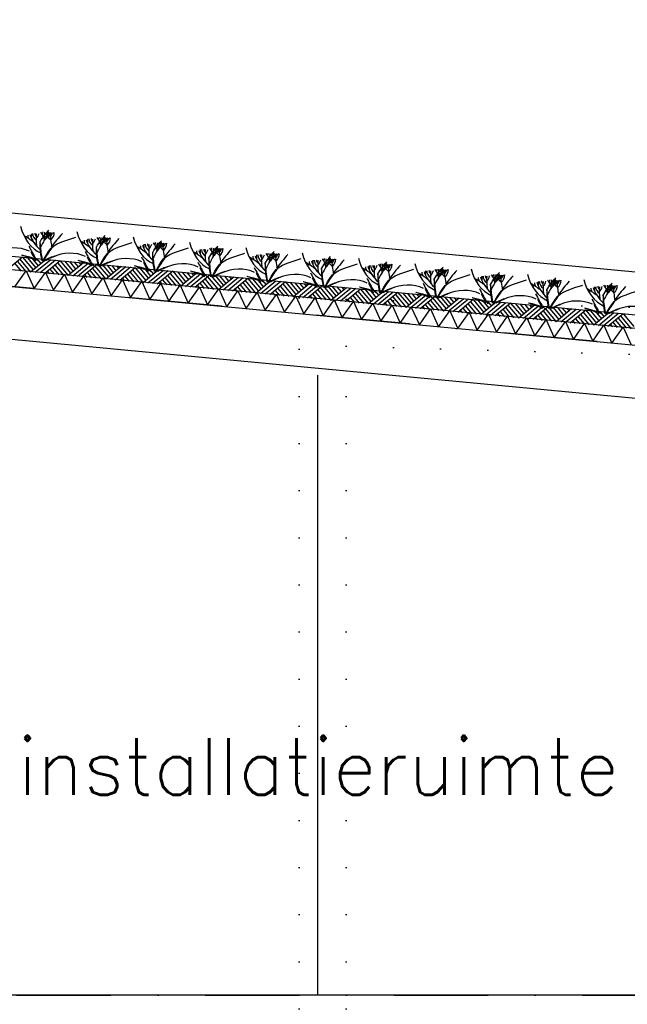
# Model space of a CAD drawing. Extents: x -18628 to 99585, y 127200 to 154480.
# Tile 17 of 59: x 7908 to 11130, y 142767 to 147994. Entities that reach past the tile are written whole.
import ezdxf

# ---------------------------------------------------------------- set-up
doc = ezdxf.new("R2010")
doc.units = 0
doc.header["$LTSCALE"] = 1000
doc.header["$MEASUREMENT"] = 0
doc.linetypes.add('DASHDOT', pattern=[1, 0.5, -0.25, 0, -0.25])
doc.linetypes.add('DOT', pattern=[0.25, 0, -0.25])
for name, color, linetype in [('B02', 7, 'CONTINUOUS'), ('B03', 7, 'CONTINUOUS'), ('B08', 7, 'CONTINUOUS')]:
    doc.layers.add(name, color=color, linetype=linetype)
doc.styles.add('TXT', font='txt.shx')

msp = doc.modelspace()

# ---------------------------------------------------------------- linework, layer by layer
at = {"layer": 'B02', "color": 5, "linetype": 'DASHDOT'}
for p, q in [((99585, 137916), (-15956, 148828)), ((-15111, 142816), (88225.3, 142816))]:
    msp.add_line(p, q, dxfattribs=at)
at = {"layer": 'B03', "color": 5, "linetype": 'Continuous'}
for p, q in [((58068, 142220.9), (-9164.9, 148576)), ((7922.8, 146733.5), (7841, 146665.9)), ((7922.8, 146733.5), (7979.7, 146665.8)), ((7947.7, 146731.1), (7992.7, 146676.7)), ((7972.5, 146728.8), (8005.8, 146687.5)), ((7997.4, 146726.4), (8020, 146699.2)), ((7882.4, 146699.1), (7915.7, 146658.8)), ((7895.5, 146711), (7940.6, 146656.5)), ((7908.7, 146722.8), (7965.5, 146654.1)), ((8047.2, 146721.7), (7965.5, 146654.1)), ((8072.1, 146719.4), (7990.4, 146651.8)), ((8097, 146717), (8015.3, 146649.4)), ((8022.3, 146724.1), (8034.1, 146710.9)), ((8121.9, 146714.7), (8040.2, 146647.1)), ((8081.5, 146680.3), (8114.8, 146640)), ((8094.6, 146692.1), (8139.7, 146637.7)), ((8107.8, 146704), (8164.6, 146635.3)), ((8121.9, 146714.7), (8178.8, 146647)), ((8146.8, 146712.3), (8191.8, 146657.9)), ((8246.3, 146702.9), (8164.6, 146635.3)), ((8171.7, 146710), (8204.9, 146668.7)), ((8271.2, 146700.6), (8189.5, 146633)), ((8196.5, 146707.6), (8219.1, 146680.4)), ((8296.1, 146698.2), (8214.4, 146630.6)), ((8221.4, 146705.3), (8233.2, 146692.1)), ((8321, 146695.9), (8239.3, 146628.3)), ((8293.8, 146673.3), (8338.8, 146618.9)), ((8306.9, 146685.2), (8363.7, 146616.5)), ((8321, 146695.9), (8377.9, 146628.2)), ((8345.9, 146693.5), (8391, 146639)), ((8445.4, 146684.1), (8363.7, 146616.5)), ((8370.8, 146691.2), (8404, 146649.9)), ((8470.3, 146681.8), (8388.6, 146614.2)), ((8395.6, 146688.8), (8418.2, 146661.6)), ((8495.2, 146679.4), (8413.5, 146611.8)), ((8420.5, 146686.5), (8432.4, 146673.3)), ((8520.1, 146677.1), (8438.4, 146609.5)), ((8520.1, 146677.1), (8577, 146609.4)), ((8545, 146674.7), (8590.1, 146620.2)), ((8053.3, 146658.9), (8065, 146644.7)), ((8067.4, 146669.6), (8089.9, 146642.4)), ((8252.4, 146640.1), (8264.2, 146625.9)), ((8266.5, 146650.8), (8289, 146623.6)), ((8280.6, 146661.5), (8313.9, 146621.2)), ((8451.5, 146621.3), (8463.3, 146607.1)), ((8465.6, 146632), (8488.2, 146604.8)), ((8479.7, 146642.7), (8513, 146602.4)), ((8492.9, 146654.5), (8537.9, 146600.1)), ((8506, 146666.4), (8562.8, 146597.7)), ((8644.5, 146665.3), (8562.8, 146597.7)), ((8569.9, 146672.4), (8603.1, 146631.1)), ((8669.4, 146663), (8587.7, 146595.4)), ((8594.8, 146670), (8617.3, 146642.8)), ((8694.3, 146660.6), (8612.6, 146593)), ((8619.7, 146667.7), (8631.5, 146654.5)), ((8719.2, 146658.3), (8637.5, 146590.7)), ((8678.8, 146623.9), (8712.2, 146583.6)), ((8692, 146635.7), (8737, 146581.3)), ((8705.1, 146647.5), (8761.9, 146578.9)), ((8719.2, 146658.3), (8776.1, 146590.6)), ((8744.1, 146655.9), (8789.2, 146601.4)), ((8843.7, 146646.5), (8761.9, 146578.9)), ((8769, 146653.6), (8802.3, 146612.3)), ((8868.6, 146644.2), (8786.8, 146576.6)), ((8793.9, 146651.2), (8816.4, 146624)), ((8893.4, 146641.8), (8811.7, 146574.2)), ((8818.8, 146648.9), (8830.6, 146635.7)), ((8918.3, 146639.5), (8836.6, 146571.9)), ((8904.3, 146628.8), (8961.1, 146560.1)), ((8918.3, 146639.5), (8975.2, 146571.8)), ((8943.2, 146637.1), (8988.3, 146582.6)), ((9042.8, 146627.7), (8961.1, 146560.1)), ((8968.1, 146634.8), (9001.4, 146593.5)), ((9067.7, 146625.4), (8985.9, 146557.8)), ((8993, 146632.4), (9015.5, 146605.2)), ((9092.6, 146623), (9010.8, 146555.4)), ((9017.9, 146630.1), (9029.7, 146616.9)), ((9117.4, 146620.7), (9035.7, 146553)), ((9117.4, 146620.7), (9174.3, 146553)), ((8650.7, 146602.5), (8662.4, 146588.3)), ((8664.7, 146613.2), (8687.3, 146586)), ((8849.8, 146583.7), (8861.5, 146569.5)), ((8863.9, 146594.4), (8886.4, 146567.1)), ((8877.9, 146605.1), (8911.3, 146564.8)), ((8891.1, 146616.9), (8936.2, 146562.5)), ((9063, 146575.6), (9085.5, 146548.4)), ((9077, 146586.3), (9110.4, 146546)), ((9090.2, 146598.1), (9135.3, 146543.6)), ((9103.4, 146609.9), (9160.2, 146541.3)), ((9142.3, 146618.3), (9187.4, 146563.8)), ((9241.9, 146608.9), (9160.2, 146541.3)), ((9167.2, 146616), (9200.5, 146574.6)), ((9266.8, 146606.6), (9185.1, 146539)), ((9192.1, 146613.6), (9214.6, 146586.4)), ((9291.7, 146604.2), (9210, 146536.6)), ((9217, 146611.3), (9228.8, 146598.1)), ((9316.6, 146601.9), (9234.8, 146534.2)), ((9289.3, 146579.3), (9334.4, 146524.8)), ((9302.5, 146591.1), (9359.3, 146522.5)), ((9316.6, 146601.9), (9373.5, 146534.2)), ((9341.5, 146599.5), (9386.5, 146545)), ((9441, 146590.1), (9359.3, 146522.5)), ((9366.3, 146597.2), (9399.6, 146555.9)), ((9465.9, 146587.8), (9384.2, 146520.1)), ((9391.2, 146594.8), (9413.8, 146567.6)), ((9490.8, 146585.4), (9409.1, 146517.8)), ((9416.1, 146592.5), (9427.9, 146579.3)), ((9515.7, 146583.1), (9434, 146515.4)), ((9501.6, 146572.3), (9558.4, 146503.7)), ((9515.7, 146583.1), (9572.6, 146515.4)), ((9540.6, 146580.7), (9585.6, 146526.2)), ((9640.1, 146571.3), (9558.4, 146503.7)), ((9565.5, 146578.4), (9598.7, 146537)), ((9665, 146569), (9583.3, 146501.3)), ((9590.3, 146576), (9612.9, 146548.8)), ((9615.2, 146573.7), (9627, 146560.5)), ((9048.9, 146564.9), (9060.6, 146550.7)), ((9248, 146546.1), (9259.7, 146531.9)), ((9262.1, 146556.8), (9284.6, 146529.5)), ((9276.1, 146567.5), (9309.5, 146527.2)), ((9447.1, 146527.3), (9458.8, 146513.1)), ((9461.2, 146538), (9483.7, 146510.7)), ((9475.3, 146548.7), (9508.6, 146508.4)), ((9488.4, 146560.5), (9533.5, 146506)), ((9689.9, 146566.6), (9608.2, 146499)), ((9714.8, 146564.2), (9633.1, 146496.6)), ((9660.3, 146519.2), (9682.8, 146491.9)), ((9674.4, 146529.9), (9707.7, 146489.6)), ((9687.5, 146541.7), (9732.6, 146487.2)), ((9700.7, 146553.5), (9757.5, 146484.9)), ((9714.8, 146564.2), (9771.7, 146496.6)), ((9739.7, 146561.9), (9784.8, 146507.4)), ((9839.2, 146552.5), (9757.5, 146484.9)), ((9764.6, 146559.5), (9797.8, 146518.2)), ((9864.1, 146550.1), (9782.4, 146482.5)), ((9789.5, 146557.2), (9812, 146530)), ((9889, 146547.8), (9807.3, 146480.2)), ((9814.3, 146554.9), (9826.2, 146541.7)), ((9913.9, 146545.5), (9832.2, 146477.8)), ((9886.7, 146522.9), (9931.7, 146468.4)), ((9899.8, 146534.7), (9956.6, 146466.1)), ((9913.9, 146545.5), (9970.8, 146477.8)), ((9938.8, 146543.1), (9983.9, 146488.6)), ((10038.3, 146533.7), (9956.6, 146466.1)), ((9963.7, 146540.8), (9996.9, 146499.4)), ((10063.2, 146531.4), (9981.5, 146463.7)), ((9988.6, 146538.4), (10011.1, 146511.2)), ((10088.1, 146529), (10006.4, 146461.4)), ((10013.5, 146536), (10025.3, 146522.9)), ((10113, 146526.6), (10031.3, 146459)), ((10098.9, 146515.9), (10155.7, 146447.3)), ((10113, 146526.6), (10169.9, 146459)), ((10137.9, 146524.3), (10183, 146469.8)), ((10162.8, 146521.9), (10196, 146480.6)), ((10187.7, 146519.6), (10210.2, 146492.4)), ((10212.6, 146517.2), (10224.4, 146504.1)), ((9646.2, 146508.5), (9658, 146494.3)), ((9845.4, 146489.6), (9857.1, 146475.5)), ((9859.4, 146500.4), (9882, 146473.1)), ((9873.5, 146511.1), (9906.9, 146470.8)), ((10044.5, 146470.8), (10056.2, 146456.7)), ((10058.5, 146481.6), (10081.1, 146454.3)), ((10072.6, 146492.3), (10106, 146452)), ((10085.8, 146504.1), (10130.9, 146449.6)), ((10237.5, 146514.9), (10155.7, 146447.3)), ((10262.4, 146512.5), (10180.6, 146444.9)), ((10287.2, 146510.2), (10205.5, 146442.6)), ((10312.1, 146507.8), (10230.4, 146440.2)), ((10271.7, 146473.5), (10305.1, 146433.2)), ((10284.9, 146485.3), (10330, 146430.8)), ((10298.1, 146497.1), (10354.9, 146428.5)), ((10312.1, 146507.8), (10369, 146440.2)), ((10337, 146505.5), (10382.1, 146451)), ((10436.6, 146496.1), (10354.9, 146428.5)), ((10361.9, 146503.1), (10395.2, 146461.8)), ((10461.5, 146493.7), (10379.7, 146426.1)), ((10386.8, 146500.8), (10409.3, 146473.5)), ((10486.4, 146491.4), (10404.6, 146423.8)), ((10411.7, 146498.4), (10423.5, 146485.3)), ((10511.2, 146489), (10429.5, 146421.4)), ((10484, 146466.5), (10529.1, 146412)), ((10497.2, 146478.3), (10554, 146409.7)), ((10511.2, 146489), (10568.1, 146421.4)), ((10536.1, 146486.7), (10581.2, 146432.2)), ((10635.7, 146477.3), (10554, 146409.7)), ((10561, 146484.3), (10594.3, 146443)), ((10660.6, 146474.9), (10578.9, 146407.3)), ((10585.9, 146482), (10608.5, 146454.7)), ((10685.5, 146472.6), (10603.8, 146405)), ((10610.8, 146479.6), (10622.6, 146466.5)), ((10710.4, 146470.2), (10628.6, 146402.6)), ((10710.4, 146470.2), (10767.2, 146402.6)), ((10735.2, 146467.9), (10780.3, 146413.4)), ((10760.1, 146465.5), (10793.4, 146424.2)), ((10243.6, 146452), (10255.3, 146437.9)), ((10257.6, 146462.8), (10280.2, 146435.5)), ((10442.7, 146433.2), (10454.4, 146419.1)), ((10456.8, 146444), (10479.3, 146416.7)), ((10470.8, 146454.7), (10504.2, 146414.4)), ((10641.8, 146414.4), (10653.5, 146400.3)), ((10655.9, 146425.1), (10678.4, 146397.9)), ((10670, 146435.9), (10703.3, 146395.6)), ((10683.1, 146447.7), (10728.2, 146393.2)), ((10696.3, 146459.5), (10753.1, 146390.9)), ((10834.8, 146458.5), (10753.1, 146390.9)), ((10859.7, 146456.1), (10778, 146388.5)), ((10785, 146463.2), (10807.6, 146435.9)), ((10884.6, 146453.8), (10802.9, 146386.2)), ((10809.9, 146460.8), (10821.7, 146447.7)), ((10909.5, 146451.4), (10827.8, 146383.8)), ((10869.1, 146417.1), (10902.4, 146376.8)), ((10882.2, 146428.9), (10927.3, 146374.4)), ((10895.4, 146440.7), (10952.2, 146372.1)), ((10909.5, 146451.4), (10966.4, 146383.8)), ((10934.4, 146449.1), (10979.4, 146394.6)), ((11033.9, 146439.7), (10952.2, 146372.1)), ((10959.2, 146446.7), (10992.5, 146405.4)), ((11058.8, 146437.3), (10977.1, 146369.7)), ((10984.1, 146444.4), (11006.7, 146417.1)), ((11083.7, 146435), (11002, 146367.4)), ((11009, 146442), (11020.8, 146428.9)), ((11108.6, 146432.6), (11026.9, 146365)), ((11094.5, 146421.9), (11151.3, 146353.2)), ((11108.6, 146432.6), (11165.5, 146365)), ((10840.9, 146395.6), (10852.6, 146381.5)), ((10855, 146406.4), (10877.5, 146379.1)), ((11040, 146376.8), (11051.8, 146362.7)), ((11054.1, 146387.5), (11076.6, 146360.3)), ((11068.2, 146398.3), (11101.5, 146358)), ((11081.3, 146410.1), (11126.4, 146355.6))]:
    msp.add_line(p, q, dxfattribs=at)
at = {"layer": 'B03', "color": 7, "linetype": 'Continuous'}
msp.add_line((-9176.2, 148348.3), (57981.3, 142006), dxfattribs=at)
at = {"layer": 'B03', "color": 1, "linetype": 'Continuous'}
for p, q in [((-9167.8, 148277.3), (57976.1, 141936)), ((-9176.2, 148187.7), (57971.8, 141846)), ((9489.5, 142816), (9489.5, 146107.2)), ((14539.5, 142816), (5839.5, 142816))]:
    msp.add_line(p, q, dxfattribs=at)
at = {"layer": 'B03', "color": 2, "linetype": 'Continuous'}
for p, q in [((-9285.6, 148198), (14647.7, 145937.7)), ((-9285.6, 147916.8), (14621.4, 145659))]:
    msp.add_line(p, q, dxfattribs=at)
at = {"layer": 'B03', "color": 1, "linetype": 'DOT'}
for p, q in [((9389.5, 146517.5), (12189.5, 146439.1)), ((9389.5, 128237), (9389.5, 146517.5)), ((9639.5, 146260.4), (11939.5, 146196)), ((9639.5, 128487), (9639.5, 146260.4))]:
    msp.add_line(p, q, dxfattribs=at)
at = {"layer": 'B03', "color": 5, "linetype": 'Continuous'}
for points in [[(7882.1, 146576.6), (7941.6, 146661.4), (7984.2, 146567)], [(7984.2, 146567), (8043.8, 146651.8), (8086.4, 146557.4)], [(8086.4, 146557.4), (8145.9, 146642.1), (8188.5, 146547.7)], [(8188.5, 146547.7), (8248, 146632.5), (8290.6, 146538.1)], [(8290.6, 146538.1), (8350.2, 146622.8), (8392.8, 146528.4)], [(8392.8, 146528.4), (8452.3, 146613.2), (8494.9, 146518.8)], [(8494.9, 146518.8), (8554.5, 146603.5), (8597.1, 146509.1)], [(8597.1, 146509.1), (8656.6, 146593.9), (8699.2, 146499.5)], [(8699.2, 146499.5), (8758.8, 146584.3), (8801.4, 146489.8)], [(8801.4, 146489.8), (8860.9, 146574.6), (8903.5, 146480.2)], [(8903.5, 146480.2), (8963.1, 146565), (9005.7, 146470.5)], [(9005.7, 146470.5), (9065.2, 146555.3), (9107.8, 146460.9)], [(9107.8, 146460.9), (9167.4, 146545.7), (9210, 146451.2)], [(9210, 146451.2), (9269.5, 146536), (9312.1, 146441.6)], [(9312.1, 146441.6), (9371.6, 146526.4), (9414.2, 146432)], [(9414.2, 146432), (9473.8, 146516.7), (9516.4, 146422.3)], [(9516.4, 146422.3), (9575.9, 146507.1), (9618.5, 146412.6)], [(9618.5, 146412.6), (9678.1, 146497.4), (9720.7, 146403)], [(9720.7, 146403), (9780.2, 146487.8), (9822.8, 146393.4)], [(9822.8, 146393.4), (9882.4, 146478.1), (9925, 146383.7)], [(9925, 146383.7), (9984.5, 146468.5), (10027.1, 146374.1)], [(10027.1, 146374.1), (10086.7, 146458.8), (10129.3, 146364.4)], [(10129.3, 146364.4), (10188.8, 146449.2), (10231.4, 146354.8)], [(10231.4, 146354.8), (10291, 146439.5), (10333.6, 146345.1)], [(10333.6, 146345.1), (10393.1, 146429.9), (10435.7, 146335.5)], [(10435.7, 146335.5), (10495.2, 146420.3), (10537.9, 146325.8)], [(10537.9, 146325.8), (10597.4, 146410.6), (10640, 146316.2)], [(10640, 146316.2), (10699.5, 146401), (10742.1, 146306.5)], [(10742.1, 146306.5), (10801.7, 146391.3), (10844.3, 146296.9)], [(10844.3, 146296.9), (10903.8, 146381.7), (10946.4, 146287.2)], [(10946.4, 146287.2), (11006, 146372), (11048.6, 146277.6)], [(11048.6, 146277.6), (11108.1, 146362.4), (11150.7, 146268)]]:
    msp.add_lwpolyline(points, dxfattribs=at)
for centre, major_axis, ratio, start_param, end_param in [((8069.2, 146967.5), (0, 221.9), 0.744818, 1.89324, 2.833024), ((7594.3, 146596.8), (506.6, 0), 0.660641, 0.68343, 0.834515), ((7919.5, 146826.9), (25, 0), 0.660641, 6.250795, 7.087454), ((8016.1, 146849.9), (66.2, 0), 0.660641, 3.115421, 3.534564), ((8303.2, 146904.1), (349.9, 0), 0.660641, 3.359516, 3.751905), ((18901.9, 146815), (10932.7, 0), 0.660641, 3.135652, 3.138449), ((8058, 146857.9), (82.2, 0), 0.660641, 3.127227, 3.861374), ((8031.3, 146860.2), (43.9, 0), 0.660641, 3.11489, 3.740647), ((8866.6, 146839.4), (871.9, 0), 0.660641, 3.10941, 3.218759), ((7876.2, 146875.3), (136.6, 0), 0.660641, 5.766599, 6.106268), ((8762.3, 146631.1), (780.2, 0), 0.660641, 2.672959, 2.83724), ((7927.4, 146830.8), (106.3, 0), 0.660641, 0.168666, 0.523639), ((7999.3, 146866.3), (32.1, 0), 0.660641, 5.702662, 6.319964), ((8827.6, 146308.4), (1125.8, 0), 0.660641, 2.302834, 2.361653), ((7109.9, 146870.7), (930.5, 0), 0.660641, 6.203932, 6.276051), ((7913.3, 146937.7), (182, 0), 0.660641, 5.494245, 5.671447), ((8225, 146758.7), (209.9, 0), 0.660641, 2.289302, 2.622785), ((8176.1, 146881.2), (133, 0), 0.660641, 3.3755, 3.801171), ((8084.8, 146860.8), (27.8, 0), 0.660641, 3.052601, 4.146823), ((8701.4, 146855), (631.5, 0), 0.660641, 3.120153, 3.307181), ((7983.6, 146863.9), (107, 0), 0.660641, 5.689062, 6.294216), ((8036.6, 146862.6), (43.8, 0), 0.660641, 5.674398, 6.301457), ((9742.4, 146236.7), (1864.2, 0), 0.660641, 2.611038, 2.678375), ((8367.8, 146939.2), (0, 221.9), 0.744818, 1.89324, 2.833024), ((19200.6, 146786.8), (10932.7, 0), 0.660641, 3.135652, 3.138449), ((8356.7, 146829.7), (82.2, 0), 0.660641, 3.127227, 3.861374), ((8330, 146832), (43.9, 0), 0.660641, 3.11489, 3.740647), ((9165.3, 146811.1), (871.9, 0), 0.660641, 3.10941, 3.218759), ((8174.8, 146847.1), (136.6, 0), 0.660641, 5.766599, 6.106268), ((9060.9, 146602.9), (780.2, 0), 0.660641, 2.672959, 2.83724), ((8226.1, 146802.6), (106.3, 0), 0.660641, 0.168666, 0.523639), ((8297.9, 146838.1), (32.1, 0), 0.660641, 5.702662, 6.319964), ((9126.3, 146280.2), (1125.8, 0), 0.660641, 2.302834, 2.361653), ((7408.5, 146842.5), (930.5, 0), 0.660641, 6.203932, 6.276051), ((8212, 146909.4), (182, 0), 0.660641, 5.494245, 5.671447), ((8523.6, 146730.5), (209.9, 0), 0.660641, 2.289302, 2.622785), ((8474.8, 146853), (133, 0), 0.660641, 3.3755, 3.801171), ((8383.4, 146832.5), (27.8, 0), 0.660641, 3.052601, 4.146823), ((9000.1, 146826.8), (631.5, 0), 0.660641, 3.120153, 3.307181), ((8282.3, 146835.7), (107, 0), 0.660641, 5.689062, 6.294216), ((8335.2, 146834.4), (43.8, 0), 0.660641, 5.674398, 6.301457), ((10041.1, 146208.5), (1864.2, 0), 0.660641, 2.611038, 2.678375), ((8666.5, 146911), (0, 221.9), 0.744818, 1.89324, 2.833024), ((7875.1, 146687.1), (144.6, 0), 0.660641, 0.95331, 2.235111), ((16984.2, 148878.5), (9564.7, 0), 0.660641, 3.478125, 3.489628), ((7892.9, 146568.6), (506.6, 0), 0.660641, 0.68343, 0.834515), ((8218.2, 146798.7), (25, 0), 0.660641, 6.250795, 7.087454), ((8314.8, 146821.7), (66.2, 0), 0.660641, 3.115421, 3.534564), ((8601.9, 146875.9), (349.9, 0), 0.660641, 3.359516, 3.751905), ((8191.6, 146540.4), (506.6, 0), 0.660641, 0.68343, 0.834515), ((8516.9, 146770.5), (25, 0), 0.660641, 6.250795, 7.087454), ((8613.5, 146793.4), (66.2, 0), 0.660641, 3.115421, 3.534564), ((8900.6, 146847.6), (349.9, 0), 0.660641, 3.359516, 3.751905), ((19499.3, 146758.6), (10932.7, 0), 0.660641, 3.135652, 3.138449), ((8655.4, 146801.5), (82.2, 0), 0.660641, 3.127227, 3.861374), ((8628.6, 146803.8), (43.9, 0), 0.660641, 3.11489, 3.740647), ((9464, 146782.9), (871.9, 0), 0.660641, 3.10941, 3.218759), ((8473.5, 146818.9), (136.6, 0), 0.660641, 5.766599, 6.106268), ((9359.6, 146574.7), (780.2, 0), 0.660641, 2.672959, 2.83724), ((8524.8, 146774.4), (106.3, 0), 0.660641, 0.168666, 0.523639), ((8596.6, 146809.9), (32.1, 0), 0.660641, 5.702662, 6.319964), ((9424.9, 146252), (1125.8, 0), 0.660641, 2.302834, 2.361653), ((7707.2, 146814.3), (930.5, 0), 0.660641, 6.203932, 6.276051), ((8510.7, 146881.2), (182, 0), 0.660641, 5.494245, 5.671447), ((8822.3, 146702.3), (209.9, 0), 0.660641, 2.289302, 2.622785), ((8773.5, 146824.8), (133, 0), 0.660641, 3.3755, 3.801171), ((8682.1, 146804.3), (27.8, 0), 0.660641, 3.052601, 4.146823), ((9298.7, 146798.5), (631.5, 0), 0.660641, 3.120153, 3.307181), ((8581, 146807.4), (107, 0), 0.660641, 5.689062, 6.294216), ((8633.9, 146806.2), (43.8, 0), 0.660641, 5.674398, 6.301457), ((10339.8, 146180.2), (1864.2, 0), 0.660641, 2.611038, 2.678375), ((8965.2, 146882.9), (0, 221.9), 0.744818, 1.89324, 2.833024), ((9658.3, 146546.5), (780.2, 0), 0.660641, 2.672959, 2.83724), ((8823.4, 146746.2), (106.3, 0), 0.660641, 0.168666, 0.523639), ((8895.3, 146781.7), (32.1, 0), 0.660641, 5.702662, 6.319964), ((8005.9, 146786.1), (930.5, 0), 0.660641, 6.203932, 6.276051), ((8809.4, 146853), (182, 0), 0.660641, 5.494245, 5.671447), ((9121, 146674.1), (209.9, 0), 0.660641, 2.289302, 2.622785), ((8980.8, 146776.2), (27.8, 0), 0.660641, 3.052601, 4.146823), ((9597.4, 146770.4), (631.5, 0), 0.660641, 3.120153, 3.307181), ((8879.6, 146779.3), (107, 0), 0.660641, 5.689062, 6.294216), ((8932.6, 146778), (43.8, 0), 0.660641, 5.674398, 6.301457), ((9263.8, 146854.6), (0, 221.9), 0.744818, 1.89324, 2.833024), ((8188.6, 146798.8), (228.6, 0), 0.660641, 3.374473, 3.651764), ((8181.6, 146612.7), (210.8, 0), 0.660641, 1.96762, 2.325094), ((8172.3, 146629.1), (181.9, 0), 0.660641, 2.065597, 2.35593), ((8173.7, 146658.9), (144.6, 0), 0.660641, 0.95331, 2.235111), ((17282.9, 148850.3), (9564.7, 0), 0.660641, 3.478125, 3.489628), ((8487.2, 146770.6), (228.6, 0), 0.660641, 3.374473, 3.651764), ((8472.4, 146630.7), (144.6, 0), 0.660641, 0.95331, 2.235111), ((17581.5, 148822.1), (9564.7, 0), 0.660641, 3.478125, 3.489628), ((8490.3, 146512.2), (506.6, 0), 0.660641, 0.68343, 0.834515), ((8815.6, 146742.3), (25, 0), 0.660641, 6.250795, 7.087454), ((8912.1, 146765.3), (66.2, 0), 0.660641, 3.115421, 3.534564), ((9199.2, 146819.5), (349.9, 0), 0.660641, 3.359516, 3.751905), ((19797.9, 146730.4), (10932.7, 0), 0.660641, 3.135652, 3.138449), ((8954, 146773.3), (82.2, 0), 0.660641, 3.127227, 3.861374), ((8927.3, 146775.6), (43.9, 0), 0.660641, 3.11489, 3.740647), ((9762.6, 146754.8), (871.9, 0), 0.660641, 3.10941, 3.218759), ((8772.2, 146790.7), (136.6, 0), 0.660641, 5.766599, 6.106268), ((9723.6, 146223.8), (1125.8, 0), 0.660641, 2.302834, 2.361653), ((9072.1, 146796.6), (133, 0), 0.660641, 3.3755, 3.801171), ((10638.5, 146152.1), (1864.2, 0), 0.660641, 2.611038, 2.678375), ((8788.9, 146484), (506.6, 0), 0.660641, 0.68343, 0.834515), ((9114.2, 146714.1), (25, 0), 0.660641, 6.250795, 7.087454), ((9210.8, 146737.1), (66.2, 0), 0.660641, 3.115421, 3.534564), ((9497.9, 146791.3), (349.9, 0), 0.660641, 3.359516, 3.751905), ((20096.6, 146702.2), (10932.7, 0), 0.660641, 3.135652, 3.138449), ((9252.7, 146745.1), (82.2, 0), 0.660641, 3.127227, 3.861374), ((9226, 146747.4), (43.9, 0), 0.660641, 3.11489, 3.740647), ((10061.3, 146726.5), (871.9, 0), 0.660641, 3.10941, 3.218759), ((9070.9, 146762.5), (136.6, 0), 0.660641, 5.766599, 6.106268), ((9956.9, 146518.3), (780.2, 0), 0.660641, 2.672959, 2.83724), ((9122.1, 146718), (106.3, 0), 0.660641, 0.168666, 0.523639), ((9193.9, 146753.5), (32.1, 0), 0.660641, 5.702662, 6.319964), ((10022.3, 146195.6), (1125.8, 0), 0.660641, 2.302834, 2.361653), ((8304.6, 146757.9), (930.5, 0), 0.660641, 6.203932, 6.276051), ((9108, 146824.8), (182, 0), 0.660641, 5.494245, 5.671447), ((9419.7, 146645.9), (209.9, 0), 0.660641, 2.289302, 2.622785), ((9370.8, 146768.4), (133, 0), 0.660641, 3.3755, 3.801171), ((9279.5, 146747.9), (27.8, 0), 0.660641, 3.052601, 4.146823), ((9896.1, 146742.2), (631.5, 0), 0.660641, 3.120153, 3.307181), ((9178.3, 146751.1), (107, 0), 0.660641, 5.689062, 6.294216), ((9231.3, 146749.8), (43.8, 0), 0.660641, 5.674398, 6.301457), ((10937.1, 146123.9), (1864.2, 0), 0.660641, 2.611038, 2.678375), ((9562.5, 146826.4), (0, 221.9), 0.744818, 1.89324, 2.833024), ((9492.6, 146725.3), (32.1, 0), 0.660641, 5.702662, 6.319964), ((8603.2, 146729.7), (930.5, 0), 0.660641, 6.203932, 6.276051), ((9406.7, 146796.6), (182, 0), 0.660641, 5.494245, 5.671447), ((9861.2, 146798.2), (0, 221.9), 0.744818, 1.89324, 2.833024), ((8480.3, 146584.4), (210.8, 0), 0.660641, 1.96762, 2.325094), ((8471, 146600.9), (181.9, 0), 0.660641, 2.065597, 2.35593), ((8785.9, 146742.4), (228.6, 0), 0.660641, 3.374473, 3.651764), ((8778.9, 146556.2), (210.8, 0), 0.660641, 1.96762, 2.325094), ((8769.6, 146572.7), (181.9, 0), 0.660641, 2.065597, 2.35593), ((8771.1, 146602.5), (144.6, 0), 0.660641, 0.95331, 2.235111), ((17880.2, 148793.9), (9564.7, 0), 0.660641, 3.478125, 3.489628), ((9084.6, 146714.2), (228.6, 0), 0.660641, 3.374473, 3.651764), ((9069.7, 146574.3), (144.6, 0), 0.660641, 0.95331, 2.235111), ((18178.9, 148765.7), (9564.7, 0), 0.660641, 3.478125, 3.489628), ((9087.6, 146455.8), (506.6, 0), 0.660641, 0.68343, 0.834515), ((9412.9, 146685.9), (25, 0), 0.660641, 6.250795, 7.087454), ((9509.5, 146708.8), (66.2, 0), 0.660641, 3.115421, 3.534564), ((9796.6, 146763), (349.9, 0), 0.660641, 3.359516, 3.751905), ((20395.3, 146674), (10932.7, 0), 0.660641, 3.135652, 3.138449), ((9551.4, 146716.9), (82.2, 0), 0.660641, 3.127227, 3.861374), ((9524.6, 146719.2), (43.9, 0), 0.660641, 3.11489, 3.740647), ((10360, 146698.3), (871.9, 0), 0.660641, 3.10941, 3.218759), ((9369.5, 146734.3), (136.6, 0), 0.660641, 5.766599, 6.106268), ((10255.6, 146490.1), (780.2, 0), 0.660641, 2.672959, 2.83724), ((9420.8, 146689.8), (106.3, 0), 0.660641, 0.168666, 0.523639), ((10321, 146167.4), (1125.8, 0), 0.660641, 2.302834, 2.361653), ((9718.3, 146617.7), (209.9, 0), 0.660641, 2.289302, 2.622785), ((9669.5, 146740.2), (133, 0), 0.660641, 3.3755, 3.801171), ((9578.1, 146719.7), (27.8, 0), 0.660641, 3.052601, 4.146823), ((10194.8, 146713.9), (631.5, 0), 0.660641, 3.120153, 3.307181), ((9477, 146722.8), (107, 0), 0.660641, 5.689062, 6.294216), ((9529.9, 146721.6), (43.8, 0), 0.660641, 5.674398, 6.301457), ((11235.8, 146095.6), (1864.2, 0), 0.660641, 2.611038, 2.678375), ((9386.3, 146427.6), (506.6, 0), 0.660641, 0.68343, 0.834515), ((9808.2, 146680.6), (66.2, 0), 0.660641, 3.115421, 3.534564), ((10095.2, 146734.8), (349.9, 0), 0.660641, 3.359516, 3.751905), ((20693.9, 146645.8), (10932.7, 0), 0.660641, 3.135652, 3.138449), ((9850, 146688.7), (82.2, 0), 0.660641, 3.127227, 3.861374), ((9823.3, 146691), (43.9, 0), 0.660641, 3.11489, 3.740647), ((10658.7, 146670.1), (871.9, 0), 0.660641, 3.10941, 3.218759), ((9668.2, 146706.1), (136.6, 0), 0.660641, 5.766599, 6.106268), ((10554.3, 146461.9), (780.2, 0), 0.660641, 2.672959, 2.83724), ((9719.4, 146661.6), (106.3, 0), 0.660641, 0.168666, 0.523639), ((9791.3, 146697.1), (32.1, 0), 0.660641, 5.702662, 6.319964), ((10619.6, 146139.2), (1125.8, 0), 0.660641, 2.302834, 2.361653), ((8901.9, 146701.5), (930.5, 0), 0.660641, 6.203932, 6.276051), ((9705.4, 146768.4), (182, 0), 0.660641, 5.494245, 5.671447), ((10017, 146589.5), (209.9, 0), 0.660641, 2.289302, 2.622785), ((9968.2, 146712), (133, 0), 0.660641, 3.3755, 3.801171), ((9876.8, 146691.5), (27.8, 0), 0.660641, 3.052601, 4.146823), ((10493.4, 146685.7), (631.5, 0), 0.660641, 3.120153, 3.307181), ((9775.7, 146694.6), (107, 0), 0.660641, 5.689062, 6.294216), ((9828.6, 146693.4), (43.8, 0), 0.660641, 5.674398, 6.301457), ((11534.5, 146067.4), (1864.2, 0), 0.660641, 2.611038, 2.678375), ((10159.9, 146770), (0, 221.9), 0.744818, 1.89324, 2.833024), ((9077.6, 146528.1), (210.8, 0), 0.660641, 1.96762, 2.325094), ((9068.3, 146544.5), (181.9, 0), 0.660641, 2.065597, 2.35593), ((9383.3, 146686), (228.6, 0), 0.660641, 3.374473, 3.651764), ((9376.3, 146499.8), (210.8, 0), 0.660641, 1.96762, 2.325094), ((9367, 146516.3), (181.9, 0), 0.660641, 2.065597, 2.35593), ((9368.4, 146546.1), (144.6, 0), 0.660641, 0.95331, 2.235111), ((18477.5, 148737.5), (9564.7, 0), 0.660641, 3.478125, 3.489628), ((9681.9, 146657.8), (228.6, 0), 0.660641, 3.374473, 3.651764), ((9711.6, 146657.7), (25, 0), 0.660641, 6.250795, 7.087454), ((18776.2, 148709.3), (9564.7, 0), 0.660641, 3.478125, 3.489628), ((9685, 146399.4), (506.6, 0), 0.660641, 0.68343, 0.834515), ((10010.2, 146629.5), (25, 0), 0.660641, 6.250795, 7.087454), ((10106.8, 146652.4), (66.2, 0), 0.660641, 3.115421, 3.534564), ((10393.9, 146706.6), (349.9, 0), 0.660641, 3.359516, 3.751905), ((20992.6, 146617.6), (10932.7, 0), 0.660641, 3.135652, 3.138449), ((10148.7, 146660.5), (82.2, 0), 0.660641, 3.127227, 3.861374), ((10122, 146662.8), (43.9, 0), 0.660641, 3.11489, 3.740647), ((10957.3, 146641.9), (871.9, 0), 0.660641, 3.10941, 3.218759), ((9966.9, 146677.8), (136.6, 0), 0.660641, 5.766599, 6.106268), ((10853, 146433.7), (780.2, 0), 0.660641, 2.672959, 2.83724), ((10018.1, 146633.4), (106.3, 0), 0.660641, 0.168666, 0.523639), ((10090, 146668.9), (32.1, 0), 0.660641, 5.702662, 6.319964), ((10918.3, 146110.9), (1125.8, 0), 0.660641, 2.302834, 2.361653), ((9200.6, 146673.3), (930.5, 0), 0.660641, 6.203932, 6.276051), ((10004, 146740.2), (182, 0), 0.660641, 5.494245, 5.671447), ((10315.7, 146561.3), (209.9, 0), 0.660641, 2.289302, 2.622785), ((10266.8, 146683.8), (133, 0), 0.660641, 3.3755, 3.801171), ((10175.5, 146663.3), (27.8, 0), 0.660641, 3.052601, 4.146823), ((10792.1, 146657.5), (631.5, 0), 0.660641, 3.120153, 3.307181), ((10074.3, 146666.4), (107, 0), 0.660641, 5.689062, 6.294216), ((10127.3, 146665.1), (43.8, 0), 0.660641, 5.674398, 6.301457), ((11833.1, 146039.2), (1864.2, 0), 0.660641, 2.611038, 2.678375), ((10458.5, 146741.8), (0, 221.9), 0.744818, 1.89324, 2.833024), ((10405.5, 146624.2), (66.2, 0), 0.660641, 3.115421, 3.534564), ((10692.6, 146678.4), (349.9, 0), 0.660641, 3.359516, 3.751905), ((21291.3, 146589.4), (10932.7, 0), 0.660641, 3.135652, 3.138449), ((10447.4, 146632.3), (82.2, 0), 0.660641, 3.127227, 3.861374), ((10420.7, 146634.6), (43.9, 0), 0.660641, 3.11489, 3.740647), ((11256, 146613.7), (871.9, 0), 0.660641, 3.10941, 3.218759), ((10265.5, 146649.6), (136.6, 0), 0.660641, 5.766599, 6.106268), ((11151.6, 146405.5), (780.2, 0), 0.660641, 2.672959, 2.83724), ((10316.8, 146605.2), (106.3, 0), 0.660641, 0.168666, 0.523639), ((10388.6, 146640.7), (32.1, 0), 0.660641, 5.702662, 6.319964), ((11217, 146082.7), (1125.8, 0), 0.660641, 2.302834, 2.361653), ((9499.2, 146645.1), (930.5, 0), 0.660641, 6.203932, 6.276051), ((10302.7, 146712), (182, 0), 0.660641, 5.494245, 5.671447), ((10614.3, 146533.1), (209.9, 0), 0.660641, 2.289302, 2.622785), ((10565.5, 146655.6), (133, 0), 0.660641, 3.3755, 3.801171), ((10474.1, 146635.1), (27.8, 0), 0.660641, 3.052601, 4.146823), ((11090.8, 146629.3), (631.5, 0), 0.660641, 3.120153, 3.307181), ((10373, 146638.2), (107, 0), 0.660641, 5.689062, 6.294216), ((10425.9, 146636.9), (43.8, 0), 0.660641, 5.674398, 6.301457), ((12131.8, 146011), (1864.2, 0), 0.660641, 2.611038, 2.678375), ((10757.2, 146713.6), (0, 221.9), 0.744818, 1.89324, 2.833024), ((9675, 146471.6), (210.8, 0), 0.660641, 1.96762, 2.325094), ((9665.6, 146488.1), (181.9, 0), 0.660641, 2.065597, 2.35593), ((9667.1, 146517.9), (144.6, 0), 0.660641, 0.95331, 2.235111), ((9980.6, 146629.6), (228.6, 0), 0.660641, 3.374473, 3.651764), ((9973.6, 146443.4), (210.8, 0), 0.660641, 1.96762, 2.325094), ((9965.8, 146489.7), (144.6, 0), 0.660641, 0.95331, 2.235111), ((19074.9, 148681.1), (9564.7, 0), 0.660641, 3.478125, 3.489628), ((9983.6, 146371.2), (506.6, 0), 0.660641, 0.68343, 0.834515), ((10308.9, 146601.3), (25, 0), 0.660641, 6.250795, 7.087454), ((10282.3, 146343), (506.6, 0), 0.660641, 0.68343, 0.834515), ((10607.6, 146573.1), (25, 0), 0.660641, 6.250795, 7.087454), ((10704.2, 146596), (66.2, 0), 0.660641, 3.115421, 3.534564), ((10991.3, 146650.2), (349.9, 0), 0.660641, 3.359516, 3.751905), ((21590, 146561.2), (10932.7, 0), 0.660641, 3.135652, 3.138449), ((10746.1, 146604.1), (82.2, 0), 0.660641, 3.127227, 3.861374), ((10719.3, 146606.4), (43.9, 0), 0.660641, 3.11489, 3.740647), ((11554.7, 146585.5), (871.9, 0), 0.660641, 3.10941, 3.218759), ((10564.2, 146621.4), (136.6, 0), 0.660641, 5.766599, 6.106268), ((11450.3, 146377.3), (780.2, 0), 0.660641, 2.672959, 2.83724), ((10615.5, 146577), (106.3, 0), 0.660641, 0.168666, 0.523639), ((10687.3, 146612.5), (32.1, 0), 0.660641, 5.702662, 6.319964), ((11515.6, 146054.5), (1125.8, 0), 0.660641, 2.302834, 2.361653), ((9797.9, 146616.8), (930.5, 0), 0.660641, 6.203932, 6.276051), ((10601.4, 146683.8), (182, 0), 0.660641, 5.494245, 5.671447), ((10913, 146504.8), (209.9, 0), 0.660641, 2.289302, 2.622785), ((10864.2, 146627.4), (133, 0), 0.660641, 3.3755, 3.801171), ((10772.8, 146606.9), (27.8, 0), 0.660641, 3.052601, 4.146823), ((11389.4, 146601.1), (631.5, 0), 0.660641, 3.120153, 3.307181), ((10671.7, 146610), (107, 0), 0.660641, 5.689062, 6.294216), ((10724.6, 146608.7), (43.8, 0), 0.660641, 5.674398, 6.301457), ((12430.5, 145982.8), (1864.2, 0), 0.660641, 2.611038, 2.678375), ((11055.9, 146685.4), (0, 221.9), 0.744818, 1.89324, 2.833024), ((11002.8, 146567.8), (66.2, 0), 0.660641, 3.115421, 3.534564), ((11289.9, 146622), (349.9, 0), 0.660641, 3.359516, 3.751905), ((21888.6, 146533), (10932.7, 0), 0.660641, 3.135652, 3.138449), ((11044.7, 146575.9), (82.2, 0), 0.660641, 3.127227, 3.861374), ((11018, 146578.2), (43.9, 0), 0.660641, 3.11489, 3.740647), ((11853.3, 146557.3), (871.9, 0), 0.660641, 3.10941, 3.218759), ((10862.9, 146593.2), (136.6, 0), 0.660641, 5.766599, 6.106268), ((11749, 146349), (780.2, 0), 0.660641, 2.672959, 2.83724), ((10914.1, 146548.8), (106.3, 0), 0.660641, 0.168666, 0.523639), ((10986, 146584.3), (32.1, 0), 0.660641, 5.702662, 6.319964), ((11814.3, 146026.3), (1125.8, 0), 0.660641, 2.302834, 2.361653), ((10096.6, 146588.6), (930.5, 0), 0.660641, 6.203932, 6.276051), ((10900, 146655.6), (182, 0), 0.660641, 5.494245, 5.671447), ((11211.7, 146476.6), (209.9, 0), 0.660641, 2.289302, 2.622785), ((11162.8, 146599.2), (133, 0), 0.660641, 3.3755, 3.801171), ((11071.5, 146578.7), (27.8, 0), 0.660641, 3.052601, 4.146823), ((11688.1, 146572.9), (631.5, 0), 0.660641, 3.120153, 3.307181), ((10970.3, 146581.8), (107, 0), 0.660641, 5.689062, 6.294216), ((11023.3, 146580.5), (43.8, 0), 0.660641, 5.674398, 6.301457), ((12729.2, 145954.6), (1864.2, 0), 0.660641, 2.611038, 2.678375), ((9964.3, 146459.9), (181.9, 0), 0.660641, 2.065597, 2.35593), ((10279.3, 146601.4), (228.6, 0), 0.660641, 3.374473, 3.651764), ((10272.3, 146415.2), (210.8, 0), 0.660641, 1.96762, 2.325094), ((10263, 146431.7), (181.9, 0), 0.660641, 2.065597, 2.35593), ((10264.4, 146461.5), (144.6, 0), 0.660641, 0.95331, 2.235111), ((19373.6, 148652.9), (9564.7, 0), 0.660641, 3.478125, 3.489628), ((10577.9, 146573.2), (228.6, 0), 0.660641, 3.374473, 3.651764), ((10563.1, 146433.3), (144.6, 0), 0.660641, 0.95331, 2.235111), ((19672.2, 148624.7), (9564.7, 0), 0.660641, 3.478125, 3.489628), ((10581, 146314.8), (506.6, 0), 0.660641, 0.68343, 0.834515), ((10906.3, 146544.9), (25, 0), 0.660641, 6.250795, 7.087454), ((10571, 146387), (210.8, 0), 0.660641, 1.96762, 2.325094), ((10561.7, 146403.5), (181.9, 0), 0.660641, 2.065597, 2.35593), ((10876.6, 146544.9), (228.6, 0), 0.660641, 3.374473, 3.651764), ((10869.6, 146358.8), (210.8, 0), 0.660641, 1.96762, 2.325094), ((10860.3, 146375.3), (181.9, 0), 0.660641, 2.065597, 2.35593), ((10861.8, 146405.1), (144.6, 0), 0.660641, 0.95331, 2.235111), ((19970.9, 148596.5), (9564.7, 0), 0.660641, 3.478125, 3.489628), ((11175.3, 146516.7), (228.6, 0), 0.660641, 3.374473, 3.651764), ((11160.4, 146376.8), (144.6, 0), 0.660641, 0.95331, 2.235111), ((11168.3, 146330.6), (210.8, 0), 0.660641, 1.96762, 2.325094), ((11159, 146347.1), (181.9, 0), 0.660641, 2.065597, 2.35593)]:
    msp.add_ellipse(centre, major_axis=major_axis, ratio=ratio, start_param=start_param, end_param=end_param, dxfattribs=at)
for points in [[(8015.5, 146814.3), (8033.8, 146846.1), (8033.8, 146846.1), (8062.4, 146877.1)], [(8031.6, 146715.6), (8078.6, 146798.6), (8078.6, 146798.6), (8205.3, 146838.7)], [(8314.2, 146786.1), (8332.5, 146817.9), (8332.5, 146817.9), (8361.1, 146848.9)], [(8029, 146714.8), (8020.4, 146769.2), (8020.4, 146769.2), (8015.5, 146814.3)], [(8026, 146714.1), (8016.5, 146766.2), (8016.5, 146766.9), (8016.8, 146815.9)], [(8031.9, 146714.1), (8079.8, 146784.6), (8079.9, 146784.8), (8082.4, 146787.7)], [(8327.7, 146686.6), (8319, 146741), (8319, 146741), (8314.2, 146786.1)], [(8324.6, 146685.9), (8315.1, 146738), (8315.1, 146738.7), (8315.5, 146787.7)], [(8330.3, 146687.4), (8377.3, 146770.4), (8377.3, 146770.4), (8504, 146810.5)], [(8612.9, 146757.9), (8631.1, 146789.7), (8631.1, 146789.7), (8659.7, 146820.7)], [(8628.9, 146659.2), (8675.9, 146742.2), (8675.9, 146742.2), (8802.6, 146782.3)], [(8911.5, 146729.7), (8929.8, 146761.5), (8929.8, 146761.5), (8958.4, 146792.5)], [(8006, 146714.1), (7988.9, 146725.7), (7977.5, 146728.7), (7918.3, 146743.9)], [(7992.9, 146714.1), (7977.3, 146724.1), (7965.5, 146728), (7919.6, 146743.1)], [(8330.6, 146685.9), (8378.5, 146756.4), (8378.6, 146756.6), (8381.1, 146759.5)], [(8626.4, 146658.4), (8617.7, 146712.8), (8617.7, 146712.8), (8612.9, 146757.9)], [(8623.3, 146657.7), (8613.8, 146709.7), (8613.8, 146710.5), (8614.1, 146759.5)], [(8629.3, 146657.7), (8677.1, 146728.2), (8677.2, 146728.4), (8679.7, 146731.3)], [(8925, 146630.2), (8916.4, 146684.6), (8916.4, 146684.6), (8911.5, 146729.7)], [(8922, 146629.5), (8912.5, 146681.6), (8912.5, 146682.3), (8912.8, 146731.3)], [(8927.6, 146631), (8974.6, 146714), (8974.6, 146714), (9101.3, 146754.1)], [(9210.2, 146701.5), (9228.5, 146733.3), (9228.5, 146733.3), (9257.1, 146764.3)], [(9226.3, 146602.8), (9273.3, 146685.8), (9273.3, 146685.8), (9400, 146725.9)], [(9508.9, 146673.3), (9527.2, 146705.1), (9527.2, 146705.1), (9555.8, 146736.1)], [(8304.6, 146685.9), (8287.6, 146697.5), (8276.1, 146700.5), (8217, 146715.7)], [(8291.6, 146685.9), (8275.9, 146695.9), (8264.1, 146699.8), (8218.2, 146714.9)], [(8603.3, 146657.7), (8586.3, 146669.3), (8574.8, 146672.3), (8515.6, 146687.5)], [(8590.3, 146657.7), (8574.6, 146667.6), (8562.8, 146671.5), (8516.9, 146686.7)], [(8928, 146629.5), (8975.8, 146700), (8975.9, 146700.2), (8978.4, 146703.1)], [(9223.7, 146602), (9215, 146656.4), (9215, 146656.4), (9210.2, 146701.5)], [(9220.7, 146601.3), (9211.1, 146653.4), (9211.2, 146654.1), (9211.5, 146703.1)], [(9226.6, 146601.3), (9274.5, 146671.8), (9274.6, 146672), (9277.1, 146674.9)], [(9522.4, 146573.8), (9513.7, 146628.2), (9513.7, 146628.2), (9508.9, 146673.3)], [(9519.3, 146573.1), (9509.8, 146625.1), (9509.8, 146625.9), (9510.2, 146674.9)], [(9525, 146574.6), (9572, 146657.6), (9572, 146657.6), (9698.6, 146697.7)], [(9807.6, 146645.1), (9825.8, 146676.9), (9825.8, 146676.9), (9854.4, 146707.9)], [(10106.2, 146616.9), (10124.5, 146648.7), (10124.5, 146648.7), (10153.1, 146679.7)], [(8902, 146629.5), (8884.9, 146641.1), (8873.5, 146644.1), (8814.3, 146659.3)], [(8888.9, 146629.5), (8873.3, 146639.5), (8861.5, 146643.4), (8815.6, 146658.5)], [(9200.6, 146601.3), (9183.6, 146612.9), (9172.2, 146615.9), (9113, 146631.1)], [(9187.6, 146601.3), (9171.9, 146611.3), (9160.1, 146615.1), (9114.3, 146630.3)], [(9525.3, 146573.1), (9573.1, 146643.6), (9573.3, 146643.8), (9575.8, 146646.7)], [(9821, 146545.6), (9812.4, 146600), (9812.4, 146600), (9807.6, 146645.1)], [(9818, 146544.9), (9808.5, 146596.9), (9808.5, 146597.7), (9808.8, 146646.6)], [(9823.6, 146546.4), (9870.6, 146629.4), (9870.6, 146629.4), (9997.3, 146669.5)], [(10122.3, 146518.2), (10169.3, 146601.2), (10169.3, 146601.2), (10296, 146641.3)], [(10404.9, 146588.7), (10423.2, 146620.5), (10423.2, 146620.5), (10451.8, 146651.5)], [(10703.6, 146560.5), (10721.8, 146592.3), (10721.8, 146592.3), (10750.4, 146623.3)], [(9499.3, 146573.1), (9482.3, 146584.7), (9470.8, 146587.7), (9411.6, 146602.9)], [(9486.3, 146573.1), (9470.6, 146583), (9458.8, 146586.9), (9412.9, 146602.1)], [(9798, 146544.9), (9781, 146556.5), (9769.5, 146559.5), (9710.3, 146574.6)], [(9785, 146544.9), (9769.3, 146554.8), (9757.5, 146558.7), (9711.6, 146573.9)], [(9824, 146544.9), (9871.8, 146615.4), (9871.9, 146615.6), (9874.4, 146618.5)], [(10119.7, 146517.4), (10111.1, 146571.8), (10111.1, 146571.8), (10106.2, 146616.9)], [(10116.7, 146516.7), (10107.2, 146568.7), (10107.2, 146569.5), (10107.5, 146618.4)], [(10122.6, 146516.7), (10170.5, 146587.2), (10170.6, 146587.4), (10173.1, 146590.3)], [(10418.4, 146489.2), (10409.7, 146543.6), (10409.7, 146543.6), (10404.9, 146588.7)], [(10415.4, 146488.5), (10405.8, 146540.5), (10405.9, 146541.2), (10406.2, 146590.2)], [(10421, 146490), (10468, 146573), (10468, 146573), (10594.7, 146613.1)], [(10719.6, 146461.8), (10766.6, 146544.8), (10766.6, 146544.8), (10893.3, 146584.9)], [(11002.2, 146532.2), (11020.5, 146564.1), (11020.5, 146564.1), (11049.1, 146595.1)], [(10096.7, 146516.7), (10079.6, 146528.3), (10068.2, 146531.2), (10009, 146546.4)], [(10083.6, 146516.7), (10068, 146526.6), (10056.2, 146530.5), (10010.3, 146545.6)], [(10395.3, 146488.5), (10378.3, 146500.1), (10366.9, 146503), (10307.7, 146518.2)], [(10382.3, 146488.5), (10366.6, 146498.4), (10354.8, 146502.3), (10309, 146517.4)], [(10421.3, 146488.5), (10469.2, 146559), (10469.3, 146559.1), (10471.8, 146562.1)], [(10717, 146461), (10708.4, 146515.4), (10708.4, 146515.4), (10703.6, 146560.5)], [(10714, 146460.3), (10704.5, 146512.3), (10704.5, 146513), (10704.9, 146562)], [(10720, 146460.3), (10767.8, 146530.8), (10767.9, 146530.9), (10770.4, 146533.9)], [(11015.7, 146432.8), (11007.1, 146487.2), (11007.1, 146487.2), (11002.2, 146532.2)], [(11012.7, 146432.1), (11003.2, 146484.1), (11003.2, 146484.8), (11003.5, 146533.8)], [(11018.3, 146433.5), (11065.3, 146516.6), (11065.3, 146516.6), (11192, 146556.6)], [(10694, 146460.3), (10677, 146471.9), (10665.5, 146474.8), (10606.3, 146490)], [(10681, 146460.3), (10665.3, 146470.2), (10653.5, 146474.1), (10607.6, 146489.2)], [(11018.7, 146432.1), (11066.5, 146502.6), (11066.6, 146502.7), (11069.1, 146505.7)], [(10992.7, 146432.1), (10975.6, 146443.7), (10964.2, 146446.6), (10905, 146461.8)], [(10979.6, 146432.1), (10964, 146442), (10952.2, 146445.9), (10906.3, 146461)]]:
    msp.add_open_spline(points, degree=3, dxfattribs=at)

# ---------------------------------------------------------------- texts
at = {"layer": 'B08', "color": 7, "linetype": 'Continuous', "style": 'TXT'}
msp.add_text('installatieruimte', height=300, dxfattribs=at).set_placement((7897.1, 143879.3))

doc.saveas('drawing.dxf')
